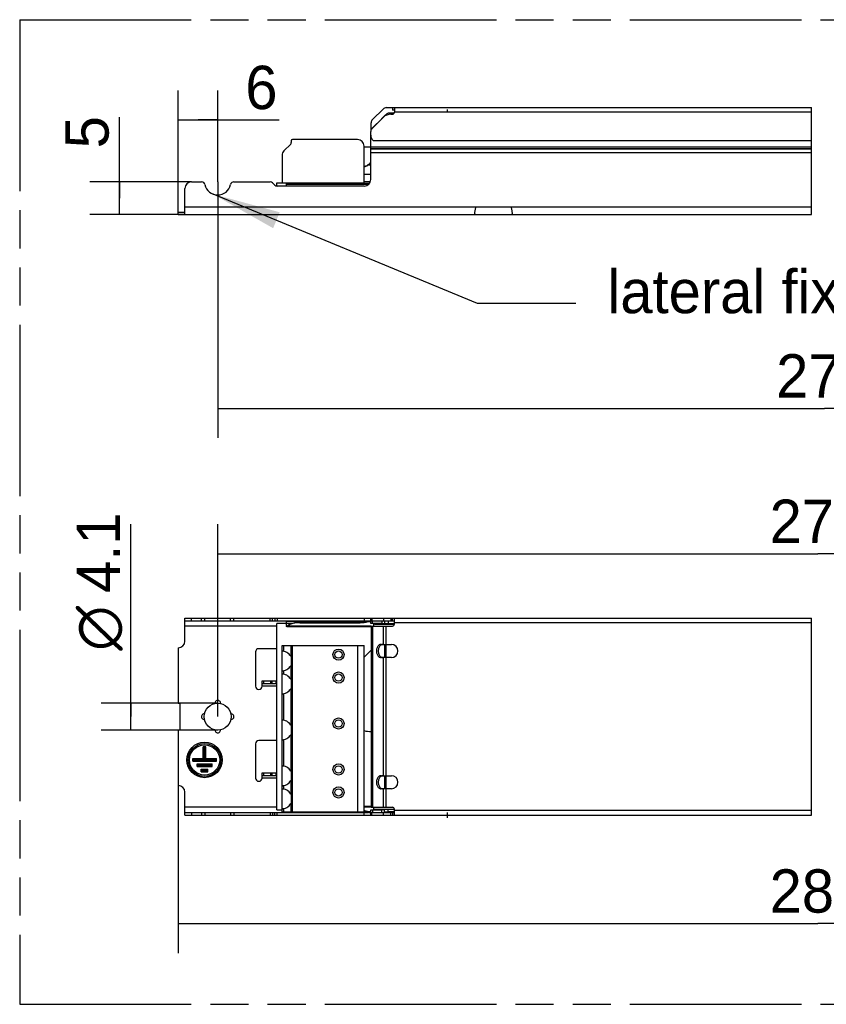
# Model space of a CAD drawing. Header units: millimetres. Extents: x 0 to 210, y 0 to 297.
# Tile 3 of 12: x 50 to 91, y 133 to 183. Entities that reach past the tile are written whole.
import ezdxf
from ezdxf.enums import TextEntityAlignment as Align

# ---------------------------------------------------------------- set-up
doc = ezdxf.new("R2010")
doc.units = ezdxf.units.MM
doc.header["$LTSCALE"] = 19.36
doc.linetypes.add('PHANTOM', pattern=[0.8, 0.45, -0.05, 0.1, -0.05, 0.1, -0.05])
doc.layers.get('0').update_dxf_attribs({"linetype": 'CONTINUOUS'})
for name, color, linetype in [('DEFAULT_3', 7, 'PHANTOM'), ('Z_DIM_2D', 7, 'CONTINUOUS'), ('Z_NOTICE', 7, 'CONTINUOUS')]:
    doc.layers.add(name, color=color, linetype=linetype)
doc.styles.get("Standard").update_dxf_attribs({"font": 'txt', "width": 0.7})
doc.styles.add('TEXTSTYLE_3', font='tridonic-metric-print-light.otf')
doc.styles.add('TEXTSTYLE_4', font='gdt', dxfattribs={"width": 0.7})
doc.dimstyles.new('DIMSTYLE_1', dxfattribs={"dimtxt": 2.2, "dimasz": 3.5, "dimexe": 1.5, "dimexo": 0, "dimgap": 0.55, "dimtad": 1, "dimdec": 4, "dimlfac": 3, "dimdsep": 46, "dimtxsty": 'TEXTSTYLE_3', "dimblk": '_FILLED', "dimblk1": '_FILLED', "dimblk2": '_FILLED', "dimcen": 0.09, "dimclrt": 5, "dimadec": 4, "dimazin": 2, "dimtp": 0.1, "dimtm": 0.1, "dimtfac": 1, "dimtdec": 4, "dimtofl": 0, "dimtmove": 0, "dimatfit": 3, "dimldrblk": '_FILLED', "dimfxl": 0, "dimtolj": 1, "dimarcsym": 0})
doc.dimstyles.new('DIMSTYLE_2', dxfattribs={"dimtxt": 2.2, "dimasz": 3.5, "dimexe": 1.5, "dimexo": 0, "dimgap": 0.55, "dimtad": 1, "dimdec": 4, "dimlfac": 3, "dimdsep": 46, "dimtxsty": 'TEXTSTYLE_3', "dimblk": '_FILLED', "dimblk1": '_FILLED', "dimblk2": '_FILLED', "dimcen": 0.09, "dimclrt": 5, "dimadec": 4, "dimazin": 2, "dimtp": 0.5, "dimtm": 0.5, "dimtfac": 1, "dimtdec": 4, "dimtofl": 0, "dimtmove": 0, "dimatfit": 3, "dimldrblk": '_FILLED', "dimfxl": 0, "dimtolj": 1, "dimarcsym": 0})
doc.dimstyles.get("Standard").update_dxf_attribs({"dimtxt": 3.5, "dimasz": 3.5, "dimexe": 1.5, "dimexo": 0, "dimtad": 1, "dimdec": 4, "dimdsep": 46, "dimtxsty": 'Standard', "dimblk": '_FILLED', "dimblk1": '_FILLED', "dimblk2": '_FILLED', "dimcen": 0.09, "dimclrt": 5, "dimadec": 4, "dimazin": 2, "dimtol": 1, "dimtp": 0.0001, "dimtm": 0.0001, "dimtfac": 1, "dimtdec": 4, "dimtofl": 0, "dimtmove": 0, "dimatfit": 3, "dimldrblk": '_FILLED', "dimfxl": 0, "dimtolj": 1, "dimarcsym": 0})

# ---------------------------------------------------------------- blocks, each defined once
blk = doc.blocks.new('*D2')
at = {"layer": 'Z_DIM_2D', "color": 2, "linetype": 'Continuous', "transparency": 16777216}
for p, q in [((55.769, 147.289), (55.769, 157.059)), ((60.18, 147.972), (54.269, 147.972)), ((55.769, 147.972), (55.769, 147.289)), ((55.769, 146.606), (55.769, 147.289)), ((60.18, 146.606), (54.269, 146.606))]:
    blk.add_line(p, q, dxfattribs=at)
at = {"layer": 'Z_DIM_2D', "color": 5, "linetype": 'Continuous', "transparency": 16777216}
for s, style, p in [('4.1', 'TEXTSTYLE_3', (55.219, 153.568)), ('n', 'TEXTSTYLE_4', (55.219, 150.634))]:
    blk.add_text(s, height=2.2, rotation=90, dxfattribs=dict(at, style=style)).set_placement(p)
blk = doc.blocks.new('_FILLED')
at = {"color": 0, "linetype": 'ByBlock'}
blk.add_solid([(0, 0), (-1, 0.125), (-1, -0.125)], dxfattribs=at)
blk = doc.blocks.new('_NONE')
blk = doc.blocks.new('*D3')
at = {"layer": 'Z_DIM_2D', "color": 2, "linetype": 'Continuous', "transparency": 16777216}
for p, q in [((60.18, 156.109), (60.18, 157.059)), ((121.121, 156.109), (121.121, 157.059)), ((60.18, 147.289), (60.18, 156.109)), ((121.121, 147.289), (121.121, 156.109)), ((60.18, 155.559), (90.651, 155.559)), ((121.121, 155.559), (90.651, 155.559))]:
    blk.add_line(p, q, dxfattribs=at)
at = {"layer": 'Z_DIM_2D', "color": 5, "linetype": 'Continuous', "transparency": 16777216, "style": 'TEXTSTYLE_3'}
blk.add_text('270', height=2.2, dxfattribs=at).set_placement((90.651, 156.109), align=Align.CENTER)
blk = doc.blocks.new('*D4')
at = {"layer": 'Z_DIM_2D', "color": 2, "linetype": 'Continuous', "transparency": 16777216}
for p, q in [((58.18, 143.789), (58.18, 135.284)), ((123.121, 143.789), (123.121, 135.284)), ((58.18, 136.784), (90.651, 136.784)), ((123.121, 136.784), (90.651, 136.784))]:
    blk.add_line(p, q, dxfattribs=at)
at = {"layer": 'Z_DIM_2D', "color": 5, "linetype": 'Continuous', "transparency": 16777216, "style": 'TEXTSTYLE_3'}
blk.add_text('280', height=2.2, dxfattribs=at).set_placement((90.651, 137.334), align=Align.CENTER)
blk = doc.blocks.new('*D5')
at = {"layer": 'Z_DIM_2D', "color": 2, "linetype": 'Continuous', "transparency": 16777216}
for p, q in [((55.193, 173.613), (55.193, 177.725)), ((58.847, 174.446), (53.693, 174.446)), ((55.193, 174.446), (55.193, 173.613)), ((55.193, 172.779), (55.193, 173.613)), ((58.513, 172.779), (53.693, 172.779))]:
    blk.add_line(p, q, dxfattribs=at)
at = {"layer": 'Z_DIM_2D', "color": 5, "linetype": 'Continuous', "transparency": 16777216, "style": 'TEXTSTYLE_3'}
blk.add_text('5', height=2.2, rotation=90, dxfattribs=at).set_placement((54.643, 176.147))
blk = doc.blocks.new('*D6')
at = {"layer": 'Z_DIM_2D', "color": 2, "linetype": 'Continuous', "transparency": 16777216}
for p, q in [((58.18, 172.913), (58.18, 179.09)), ((60.18, 174.446), (60.18, 179.09)), ((58.18, 177.59), (59.18, 177.59)), ((60.18, 177.59), (59.18, 177.59)), ((59.18, 177.59), (63.304, 177.59))]:
    blk.add_line(p, q, dxfattribs=at)
at = {"layer": 'Z_DIM_2D', "color": 5, "linetype": 'Continuous', "transparency": 16777216, "style": 'TEXTSTYLE_3'}
blk.add_text('6', height=2.2, dxfattribs=at).set_placement((61.582, 178.14))
blk = doc.blocks.new('*D11')
at = {"layer": 'Z_DIM_2D', "color": 2, "linetype": 'Continuous', "transparency": 16777216}
for p, q in [((60.18, 174.446), (60.18, 161.443)), ((121.788, 174.446), (121.788, 161.443)), ((60.18, 162.943), (90.984, 162.943)), ((121.788, 162.943), (90.984, 162.943))]:
    blk.add_line(p, q, dxfattribs=at)
at = {"layer": 'Z_DIM_2D', "color": 5, "linetype": 'Continuous', "transparency": 16777216, "style": 'TEXTSTYLE_3'}
blk.add_text('270', height=2.2, dxfattribs=at).set_placement((90.984, 163.493), align=Align.CENTER)

msp = doc.modelspace()

# ---------------------------------------------------------------- linework, layer by layer
at = {"color": 7, "linetype": 'Continuous'}
for p, q in [((68.037479, 177.608706), (68.573186, 178.144412)), ((68.738178, 178.212754), (90.322945, 178.212754)), ((69.146756, 178.079421), (69.046756, 178.079421)), ((69.146756, 178.212754), (69.146756, 177.979421)), ((71.846756, 177.979421), (71.846756, 178.112754)), ((68.005335, 177.138), (68.590547, 177.723211)), ((68.505651, 177.647543), (68.044388, 177.18628)), ((68.505651, 177.647543), (68.520465, 177.670784)), ((68.520465, 177.670784), (68.651494, 177.801315)), ((69.13302, 177.929421), (68.832306, 177.929421)), ((68.96767, 177.879421), (69.046756, 177.879421)), ((67.969138, 177.087609), (67.969138, 177.443714)), ((63.913423, 176.529421), (63.913423, 176.437509)), ((67.28009, 176.596088), (63.98009, 176.596088)), ((67.946756, 174.562754), (67.946756, 176.996578)), ((68.08009, 176.546088), (90.322945, 176.546088)), ((63.884134, 176.366798), (63.544388, 176.027052)), ((67.613423, 174.396088), (67.613423, 176.262754)), ((67.946756, 176.212797), (67.613423, 176.212797)), ((63.446756, 175.79135), (63.446756, 174.396088)), ((67.647727, 175.207646), (67.613423, 175.196628)), ((67.806054, 175.301329), (67.77625, 175.282408)), ((67.806054, 175.28657), (67.806054, 175.301329)), ((67.810978, 175.291266), (67.806054, 175.28657)), ((58.513423, 172.779421), (58.513423, 174.112754)), ((58.846756, 174.446088), (59.363593, 174.446088)), ((60.996586, 174.446088), (62.844388, 174.446088)), ((63.081274, 174.278236), (62.962239, 174.397272)), ((63.18009, 174.229421), (63.18009, 174.396088)), ((63.18009, 174.396088), (67.613423, 174.396088)), ((67.613423, 174.229421), (63.199125, 174.229421)), ((63.68009, 174.229421), (63.68009, 174.396088)), ((58.18009, 172.779421), (58.18009, 172.912754)), ((58.18009, 172.912754), (58.513423, 172.912754)), ((58.18009, 172.779421), (90.322945, 172.779421)), ((58.513423, 151.122183), (58.513423, 152.288849)), ((58.513423, 152.288849), (90.322945, 152.288849)), ((58.513423, 152.155516), (67.806054, 152.155516)), ((63.18009, 142.555516), (63.18009, 152.022183)), ((63.68009, 152.022183), (63.18009, 152.022183)), ((63.68009, 151.915198), (63.68009, 152.155516)), ((64.346756, 152.059665), (64.283435, 152.058321)), ((64.346756, 152.089553), (67.405939, 152.089553)), ((64.346756, 152.059665), (67.405939, 152.059665)), ((67.405939, 152.059665), (67.459804, 152.060638)), ((67.761762, 152.10523), (67.806054, 152.118737)), ((67.806054, 152.148625), (67.806054, 152.118737)), ((67.829626, 152.122087), (67.834045, 152.122183)), ((67.834045, 152.155516), (67.834045, 152.122183)), ((67.834045, 152.155516), (69.146756, 152.155516)), ((67.834045, 152.122183), (67.946756, 152.122183)), ((67.946756, 152.022183), (67.946756, 152.288849)), ((68.520465, 152.022183), (67.946756, 152.022183)), ((68.102471, 151.888849), (68.102471, 152.022183)), ((68.505651, 152.155516), (68.505651, 152.022183)), ((68.517996, 152.154811), (68.520465, 152.154501)), ((68.520465, 152.154501), (68.520465, 152.021675)), ((68.520465, 152.154501), (68.651494, 152.143081)), ((68.520465, 152.021675), (68.651494, 152.010256)), ((68.832306, 152.131874), (68.832306, 151.999048)), ((69.146756, 152.131874), (68.832306, 152.131874)), ((69.146756, 151.988849), (69.146756, 152.288849)), ((63.688346, 151.889124), (63.69413, 151.887629)), ((63.694928, 151.854319), (63.69413, 151.854295)), ((67.969138, 151.854295), (63.694135, 151.854295)), ((63.726919, 151.905432), (63.742038, 151.918636)), ((63.771438, 151.913608), (63.742038, 151.888748)), ((63.805674, 151.936926), (63.771438, 151.913608)), ((67.969138, 151.888849), (67.969138, 142.688849)), ((67.969138, 151.888849), (69.046756, 151.888849)), ((68.148667, 151.990916), (68.154126, 151.988849)), ((68.154126, 151.988849), (69.113798, 151.988849)), ((69.146756, 151.999048), (68.832306, 151.999048)), ((58.18009, 150.788849), (58.18009, 147.972183)), ((62.096756, 150.572183), (62.096756, 148.838849)), ((63.18009, 150.738849), (62.263423, 150.738849)), ((63.446756, 142.438849), (63.446756, 150.905516)), ((63.446756, 150.905516), (67.613423, 150.905516)), ((63.913423, 150.905516), (63.913423, 142.438849)), ((67.613423, 142.438849), (67.613423, 150.905516)), ((67.613423, 150.311354), (67.969138, 150.667069)), ((68.473186, 150.955516), (68.996756, 150.955516)), ((68.538854, 150.953024), (68.51106, 150.94583)), ((68.996756, 150.288849), (68.473186, 150.288849)), ((68.51106, 150.298536), (68.538854, 150.291341)), ((62.43009, 148.838849), (62.43009, 149.105516)), ((62.43009, 149.105516), (63.18009, 149.105516)), ((63.13009, 149.105516), (63.13009, 148.972183)), ((62.43009, 148.972183), (63.18009, 148.972183)), ((58.18009, 147.972183), (58.213423, 147.972183)), ((58.28009, 146.672183), (58.28009, 147.905516)), ((60.322703, 147.979225), (60.322123, 147.957259)), ((59.489715, 147.431462), (59.51168, 147.430882)), ((60.870465, 147.146237), (60.848499, 147.146817)), ((58.18009, 146.605516), (58.18009, 143.788849)), ((58.18009, 146.605516), (58.213423, 146.605516)), ((60.037477, 146.598474), (60.038057, 146.62044)), ((63.18009, 146.072183), (62.263423, 146.072183)), ((59.446756, 145.155516), (59.446756, 145.755516)), ((59.58009, 145.755516), (59.446756, 145.755516)), ((59.513423, 145.088849), (59.513423, 145.755516)), ((59.58009, 145.155516), (59.58009, 145.755516)), ((62.096756, 145.905516), (62.096756, 144.172183)), ((58.913423, 145.022183), (58.913423, 145.155516)), ((58.913423, 145.155516), (59.446756, 145.155516)), ((58.913423, 145.088849), (60.113423, 145.088849)), ((58.913423, 145.022183), (60.113423, 145.022183)), ((59.513423, 145.088849), (59.446756, 145.155516)), ((59.58009, 145.155516), (59.513423, 145.088849)), ((59.58009, 145.155516), (60.113423, 145.155516)), ((60.113423, 145.022183), (60.113423, 145.155516)), ((59.13009, 144.755516), (59.13009, 144.888849)), ((59.13009, 144.888849), (59.896756, 144.888849)), ((59.13009, 144.822183), (59.896756, 144.822183)), ((59.13009, 144.755516), (59.896756, 144.755516)), ((59.346756, 144.488849), (59.346756, 144.622183)), ((59.346756, 144.622183), (59.68009, 144.622183)), ((59.346756, 144.555516), (59.68009, 144.555516)), ((59.68009, 144.488849), (59.68009, 144.622183)), ((59.896756, 144.755516), (59.896756, 144.888849)), ((59.346756, 144.488849), (59.68009, 144.488849)), ((62.43009, 144.172183), (62.43009, 144.438849)), ((62.43009, 144.438849), (63.18009, 144.438849)), ((62.43009, 144.305516), (63.18009, 144.305516)), ((63.13009, 144.438849), (63.13009, 144.305516)), ((68.473186, 144.288849), (68.996756, 144.288849)), ((68.538854, 144.286358), (68.51106, 144.279163)), ((68.996756, 143.622183), (68.473186, 143.622183)), ((68.51106, 143.631869), (68.538854, 143.624675)), ((58.513423, 142.288849), (58.513423, 143.455516)), ((63.18009, 142.555516), (63.446756, 142.555516)), ((67.969138, 142.723404), (67.613423, 142.723404)), ((67.647727, 142.497934), (67.613423, 142.503375)), ((67.946756, 142.555516), (68.520465, 142.555516)), ((67.946756, 142.288849), (67.946756, 142.555516)), ((67.969138, 142.688849), (69.046756, 142.688849)), ((68.102471, 142.555516), (68.102471, 142.688849)), ((68.150992, 142.586507), (68.157207, 142.588849)), ((68.157207, 142.588849), (69.146756, 142.588849)), ((68.505651, 142.422183), (68.505651, 142.555516)), ((68.520465, 142.556024), (68.651494, 142.567443)), ((68.520465, 142.423198), (68.520465, 142.556024)), ((69.146756, 142.578651), (68.832306, 142.578651)), ((68.832306, 142.445825), (68.832306, 142.578651)), ((69.146756, 142.288849), (69.146756, 142.588849)), ((58.513423, 142.422183), (67.806054, 142.422183)), ((58.513423, 142.288849), (90.322945, 142.288849)), ((67.613423, 142.438849), (63.446756, 142.438849)), ((63.68009, 142.438849), (63.68009, 142.423111)), ((67.647727, 142.468046), (67.613423, 142.473487)), ((67.806054, 142.429073), (67.77625, 142.438416)), ((67.810967, 142.457915), (67.806054, 142.458961)), ((67.806054, 142.429073), (67.806054, 142.458961)), ((67.810978, 142.426976), (67.806054, 142.429073)), ((67.946756, 142.455516), (67.834045, 142.455516)), ((67.834045, 142.422183), (67.834045, 142.455516)), ((67.834045, 142.422183), (69.146756, 142.422183)), ((68.517996, 142.422888), (68.520465, 142.423198)), ((68.520465, 142.423198), (68.651494, 142.434617)), ((69.146756, 142.445825), (68.832306, 142.445825)), ((71.846756, 142.155516), (71.846756, 142.422183))]:
    msp.add_line(p, q, dxfattribs=at)
at = {"color": 9, "linetype": 'Continuous'}
for p, q in [((69.046756, 178.212754), (69.046756, 178.079421)), ((68.514879, 177.647543), (68.505651, 177.647543)), ((68.53812, 177.670784), (68.520465, 177.670784)), ((90.322945, 177.979421), (69.146756, 177.979421)), ((90.322945, 176.212754), (67.946756, 176.212754)), ((90.322945, 176.118473), (67.946756, 176.118473)), ((90.322945, 176.102297), (67.946756, 176.102297)), ((90.322945, 175.913735), (67.946756, 175.913735)), ((67.946756, 175.286618), (67.806054, 175.28657)), ((67.946756, 175.316088), (67.834045, 175.316088)), ((67.946756, 174.820816), (67.613423, 174.820816)), ((67.883389, 174.368125), (63.68009, 174.368125)), ((67.833902, 174.312754), (63.68009, 174.312754)), ((67.922305, 174.438821), (67.613423, 174.438821)), ((58.513423, 173.179421), (90.322945, 173.179421)), ((58.846756, 152.155516), (58.846756, 152.288849)), ((59.363593, 152.155516), (59.363593, 152.288849)), ((59.526893, 152.155516), (59.526893, 152.288849)), ((60.833287, 152.155516), (60.833287, 152.288849)), ((60.996586, 152.155516), (60.996586, 152.288849)), ((62.844388, 152.155516), (62.844388, 152.288849)), ((62.962239, 152.155516), (62.962239, 152.288849)), ((63.081274, 152.288849), (63.081274, 152.155516)), ((63.199125, 152.288849), (63.199125, 152.155516)), ((67.725971, 152.125978), (63.68009, 152.125978)), ((63.919463, 152.020549), (63.68009, 152.020549)), ((64.346756, 152.059665), (64.346756, 152.089553)), ((67.405939, 152.089553), (67.405939, 152.059665)), ((67.613423, 152.288849), (67.613423, 152.155516)), ((67.946756, 152.118737), (67.806054, 152.118737)), ((68.005335, 152.288849), (68.005335, 152.155516)), ((68.044388, 152.022183), (68.044388, 152.155516)), ((68.154126, 152.022183), (68.154126, 151.988849)), ((68.317857, 151.988849), (68.317857, 152.022183)), ((68.590547, 152.288849), (68.590547, 152.155516)), ((68.651494, 152.143081), (68.651494, 152.010256)), ((68.96767, 152.288849), (68.96767, 152.155516)), ((69.046756, 152.155516), (69.046756, 152.288849)), ((90.322945, 152.055516), (69.146756, 152.055516)), ((63.18009, 151.888849), (58.513423, 151.888849)), ((63.742038, 151.888748), (63.742038, 151.918636)), ((67.969138, 151.888822), (63.742038, 151.888748)), ((68.037479, 151.888849), (68.037479, 142.688849)), ((68.573186, 151.888849), (68.573186, 150.955516)), ((68.738178, 142.688849), (68.738178, 151.888849)), ((68.974396, 151.988849), (68.974396, 151.999048)), ((69.013421, 151.999048), (69.013421, 151.988849)), ((69.113798, 151.999048), (69.113798, 151.988849)), ((63.544388, 150.604225), (63.544388, 150.905516)), ((63.884134, 150.905516), (63.884134, 150.356132)), ((63.98009, 142.438849), (63.98009, 150.905516)), ((67.28009, 150.905516), (67.28009, 142.438849)), ((68.667467, 150.288849), (68.667467, 150.955516)), ((68.573186, 150.288849), (68.573186, 144.288849)), ((63.544388, 149.437558), (63.544388, 149.623474)), ((63.884134, 149.871566), (63.884134, 149.189466)), ((62.496756, 149.105516), (62.496756, 148.972183)), ((62.862236, 149.105516), (62.862236, 148.972183)), ((62.922657, 149.105516), (62.922657, 148.972183)), ((63.18009, 148.838849), (62.43009, 148.838849)), ((63.884134, 148.7049), (63.884134, 146.856132)), ((63.544388, 147.104225), (63.544388, 148.456807)), ((63.544388, 144.770892), (63.544388, 146.123474)), ((63.884134, 146.371566), (63.884134, 144.522799)), ((63.18009, 144.172183), (62.43009, 144.172183)), ((62.496756, 144.438849), (62.496756, 144.305516)), ((62.862236, 144.438849), (62.862236, 144.305516)), ((62.922657, 144.438849), (62.922657, 144.305516)), ((63.884134, 144.038233), (63.884134, 143.356132)), ((68.667467, 143.622183), (68.667467, 144.288849)), ((63.544388, 143.604225), (63.544388, 143.790141)), ((68.573186, 143.622183), (68.573186, 142.688849)), ((63.18009, 142.688849), (58.513423, 142.688849)), ((63.544388, 142.438849), (63.544388, 142.623474)), ((63.884134, 142.871566), (63.884134, 142.438849)), ((67.969138, 142.688895), (67.613423, 142.68895)), ((68.044388, 142.555516), (68.044388, 142.422183)), ((68.157207, 142.555516), (68.157207, 142.588849)), ((68.306037, 142.588849), (68.306037, 142.555516)), ((68.651494, 142.434617), (68.651494, 142.567443)), ((68.962575, 142.588849), (68.962575, 142.578651)), ((90.322945, 142.522183), (69.146756, 142.522183)), ((58.846756, 142.422183), (58.846756, 142.288849)), ((59.363593, 142.422183), (59.363593, 142.288849)), ((59.526893, 142.422183), (59.526893, 142.288849)), ((60.833287, 142.422183), (60.833287, 142.288849)), ((60.996586, 142.422183), (60.996586, 142.288849)), ((62.844388, 142.422183), (62.844388, 142.288849)), ((62.962239, 142.422183), (62.962239, 142.288849)), ((63.081274, 142.288849), (63.081274, 142.422183)), ((63.199125, 142.288849), (63.199125, 142.422183)), ((67.72627, 142.451721), (67.613423, 142.451721)), ((67.613423, 142.288849), (67.613423, 142.422183)), ((67.946756, 142.458961), (67.806054, 142.458961)), ((68.005335, 142.288849), (68.005335, 142.422183)), ((68.590547, 142.288849), (68.590547, 142.422183)), ((68.96767, 142.288849), (68.96767, 142.422183)), ((69.046756, 142.422183), (69.046756, 142.288849))]:
    msp.add_line(p, q, dxfattribs=at)
at = {"color": 2, "linetype": 'Continuous'}
for p, q in [((90.322945, 172.779421), (90.322945, 178.212754)), ((90.322945, 142.288849), (90.322945, 152.288849))]:
    msp.add_line(p, q, dxfattribs=at)
at = {"color": 7, "linetype": 'Continuous'}
for points in [[(68.832306, 177.929421), (68.799288, 177.912339), (68.767373, 177.893513), (68.736514, 177.872912), (68.706852, 177.850634), (68.678528, 177.826779), (68.651494, 177.801315)], [(67.77625, 175.282408), (67.745503, 175.26505), (67.713789, 175.249246), (67.681174, 175.235021), (67.647727, 175.222405), (67.613423, 175.211387)], [(67.745503, 175.250292), (67.713789, 175.234487), (67.681174, 175.220263), (67.647727, 175.207646)], [(67.806054, 175.28657), (67.77625, 175.26765), (67.745503, 175.250292)], [(67.834045, 175.316088), (67.829626, 175.313563), (67.825108, 175.311044), (67.820494, 175.308544), (67.81578, 175.306081), (67.810967, 175.303671), (67.806054, 175.301329)], [(67.834045, 175.316088), (67.829633, 175.311047), (67.825121, 175.306015), (67.820511, 175.301019), (67.815798, 175.296092), (67.810978, 175.291266)], [(63.742038, 151.918636), (63.771438, 151.943496), (63.805674, 151.966814), (63.844933, 151.988685), (63.888658, 152.008828), (63.936516, 152.027037), (63.988025, 152.043176), (64.042771, 152.057071), (64.100223, 152.068628), (64.159899, 152.077712), (64.221239, 152.084274), (64.283435, 152.088209), (64.346756, 152.089553)], [(64.283435, 152.058321), (64.221239, 152.054386), (64.159899, 152.047824), (64.100223, 152.03874), (64.042771, 152.027183), (63.988025, 152.013288), (63.936516, 151.997149), (63.888658, 151.97894), (63.844933, 151.958797), (63.805674, 151.936926)], [(67.405939, 152.089553), (67.459804, 152.090526), (67.512921, 152.093378), (67.565443, 152.098129), (67.616912, 152.104723), (67.667032, 152.113137), (67.715475, 152.123298), (67.761762, 152.135118), (67.806054, 152.148625)], [(67.459804, 152.060638), (67.512921, 152.06349), (67.565443, 152.068241), (67.616912, 152.074835), (67.667032, 152.083249), (67.715475, 152.09341), (67.761762, 152.10523)], [(67.806054, 152.148625), (67.810978, 152.150723), (67.815798, 152.152447), (67.820511, 152.153791), (67.825121, 152.154751), (67.829633, 152.155325), (67.834045, 152.155516)], [(67.806054, 152.118737), (67.810967, 152.119784), (67.815781, 152.120645), (67.820494, 152.121318), (67.825109, 152.121799), (67.829626, 152.122087)], [(68.132022, 152.022183), (68.132297, 152.021293), (68.137753, 152.007263), (68.143209, 151.997084), (68.148667, 151.990916)], [(68.505651, 152.155516), (68.50812, 152.155488), (68.510589, 152.155403), (68.513058, 152.155262), (68.515527, 152.155065), (68.517996, 152.154811)], [(68.505651, 152.022183), (68.50812, 152.022169), (68.510589, 152.022126), (68.513058, 152.022056), (68.515527, 152.021957), (68.517996, 152.02183), (68.520465, 152.021675)], [(68.832306, 152.131874), (68.799288, 152.133368), (68.767373, 152.135015), (68.736514, 152.136818), (68.706852, 152.138767), (68.678528, 152.140854), (68.651494, 152.143081)], [(68.832306, 151.999048), (68.799288, 152.000542), (68.767373, 152.002189), (68.736514, 152.003992), (68.706852, 152.005941), (68.678528, 152.008028), (68.651494, 152.010256)], [(63.68009, 151.915198), (63.680989, 151.902991), (63.683753, 151.894261), (63.688346, 151.889124)], [(63.69413, 151.854295), (63.688381, 151.855934), (63.683769, 151.861631), (63.680994, 151.871338), (63.68009, 151.884927)], [(63.69413, 151.887629), (63.703391, 151.889876), (63.714019, 151.895817), (63.726919, 151.905432)], [(63.742038, 151.888748), (63.726964, 151.874121), (63.714087, 151.863443), (63.703458, 151.856824), (63.694928, 151.854319)], [(69.113798, 151.988849), (69.123088, 151.98877), (69.131677, 151.988514), (69.139567, 151.98805), (69.146756, 151.987346)], [(63.4767, 150.613849), (63.467509, 150.613351), (63.46, 150.611816), (63.454175, 150.60918), (63.450027, 150.605408), (63.447554, 150.600494), (63.446756, 150.594408)], [(63.544388, 150.604225), (63.530309, 150.606976), (63.517345, 150.609333), (63.505494, 150.611253), (63.494764, 150.612674), (63.485166, 150.61355), (63.476696, 150.613849)], [(63.884134, 150.356132), (63.846572, 150.414526), (63.800817, 150.4669), (63.746335, 150.514002), (63.684725, 150.553587), (63.617587, 150.583412), (63.544388, 150.604225)], [(68.473186, 150.955516), (68.442164, 150.95258), (68.412182, 150.944158), (68.382997, 150.930109), (68.355335, 150.910858), (68.329716, 150.886605), (68.30652, 150.857885), (68.286212, 150.825081), (68.269062, 150.788849), (68.25545, 150.74973), (68.245515, 150.708456), (68.239526, 150.665687), (68.237484, 150.622183), (68.239526, 150.578679), (68.245515, 150.53591), (68.25545, 150.494636), (68.269062, 150.455516), (68.286212, 150.419285), (68.30652, 150.386481), (68.329716, 150.357761), (68.355335, 150.333508), (68.382997, 150.314257), (68.412182, 150.300208), (68.442164, 150.291786), (68.473186, 150.288849)], [(68.51106, 150.94583), (68.483893, 150.93383), (68.457931, 150.917335), (68.433584, 150.896489), (68.411168, 150.871686), (68.391056, 150.843206), (68.373488, 150.811538), (68.35878, 150.777078), (68.347082, 150.740384), (68.338632, 150.701948), (68.333483, 150.662362), (68.331784, 150.622183), (68.333483, 150.582004), (68.338632, 150.542417), (68.347082, 150.503981), (68.35878, 150.467287), (68.373488, 150.432828), (68.391056, 150.40116), (68.411168, 150.372679), (68.433584, 150.347877), (68.457931, 150.327031), (68.483893, 150.310536), (68.51106, 150.298536)], [(63.446756, 149.633291), (63.447553, 149.627207), (63.450026, 149.622292), (63.454177, 149.618518), (63.460006, 149.615881), (63.467513, 149.614347), (63.476699, 149.613849)], [(63.476699, 149.613849), (63.485166, 149.614149), (63.494759, 149.615025), (63.50548, 149.616444), (63.517326, 149.618363), (63.530295, 149.62072), (63.544388, 149.623474)], [(63.544388, 149.623474), (63.617395, 149.644199), (63.684423, 149.673949), (63.746011, 149.713451), (63.800543, 149.760525), (63.846404, 149.812987), (63.884134, 149.871566)], [(63.4767, 149.447183), (63.467509, 149.446684), (63.46, 149.44515), (63.454175, 149.442514), (63.450027, 149.438741), (63.447554, 149.433827), (63.446756, 149.427741)], [(63.544388, 149.437558), (63.530309, 149.440309), (63.517345, 149.442666), (63.505494, 149.444586), (63.494764, 149.446007), (63.485166, 149.446883), (63.476696, 149.447183)], [(63.884134, 149.189466), (63.846572, 149.24786), (63.800817, 149.300233), (63.746335, 149.347335), (63.684725, 149.386921), (63.617587, 149.416746), (63.544388, 149.437558)], [(63.544388, 148.456807), (63.617395, 148.477532), (63.684423, 148.507282), (63.746011, 148.546785), (63.800543, 148.593858), (63.846404, 148.646321), (63.884134, 148.7049)], [(63.446756, 148.466624), (63.447553, 148.46054), (63.450026, 148.455626), (63.454177, 148.451851), (63.460006, 148.449214), (63.467513, 148.447681), (63.476699, 148.447183)], [(63.476699, 148.447183), (63.485166, 148.447482), (63.494759, 148.448358), (63.50548, 148.449778), (63.517326, 148.451696), (63.530295, 148.454054), (63.544388, 148.456807)], [(63.4767, 147.113849), (63.467509, 147.113351), (63.46, 147.111816), (63.454175, 147.10918), (63.450027, 147.105408), (63.447554, 147.100494), (63.446756, 147.094408)], [(63.544388, 147.104225), (63.530309, 147.106976), (63.517345, 147.109333), (63.505494, 147.111253), (63.494764, 147.112674), (63.485166, 147.11355), (63.476696, 147.113849)], [(63.884134, 146.856132), (63.846572, 146.914526), (63.800817, 146.9669), (63.746335, 147.014002), (63.684725, 147.053587), (63.617587, 147.083412), (63.544388, 147.104225)], [(63.446756, 146.133291), (63.447553, 146.127207), (63.450026, 146.122292), (63.454177, 146.118518), (63.460006, 146.115881), (63.467513, 146.114347), (63.476699, 146.113849)], [(63.476699, 146.113849), (63.485166, 146.114149), (63.494759, 146.115025), (63.50548, 146.116444), (63.517326, 146.118363), (63.530295, 146.12072), (63.544388, 146.123474)], [(63.544388, 146.123474), (63.617395, 146.144199), (63.684423, 146.173949), (63.746011, 146.213451), (63.800543, 146.260525), (63.846404, 146.312987), (63.884134, 146.371566)], [(63.4767, 144.780516), (63.467509, 144.780018), (63.46, 144.778483), (63.454175, 144.775847), (63.450027, 144.772074), (63.447554, 144.76716), (63.446756, 144.761075)], [(63.544388, 144.770892), (63.530309, 144.773642), (63.517345, 144.776), (63.505494, 144.777919), (63.494764, 144.779341), (63.485166, 144.780216), (63.476696, 144.780516)], [(63.884134, 144.522799), (63.846572, 144.581193), (63.800817, 144.633567), (63.746335, 144.680668), (63.684725, 144.720254), (63.617587, 144.750079), (63.544388, 144.770892)], [(63.544388, 143.790141), (63.617395, 143.810865), (63.684423, 143.840615), (63.746011, 143.880118), (63.800543, 143.927191), (63.846404, 143.979654), (63.884134, 144.038233)], [(68.473186, 144.288849), (68.442164, 144.285913), (68.412182, 144.277491), (68.382997, 144.263442), (68.355335, 144.244191), (68.329716, 144.219938), (68.30652, 144.191218), (68.286212, 144.158414), (68.269062, 144.122183), (68.25545, 144.083063), (68.245515, 144.041789), (68.239526, 143.99902), (68.237484, 143.955516), (68.239526, 143.912012), (68.245515, 143.869243), (68.25545, 143.827969), (68.269062, 143.788849), (68.286212, 143.752618), (68.30652, 143.719814), (68.329716, 143.691094), (68.355335, 143.666841), (68.382997, 143.64759), (68.412182, 143.633541), (68.442164, 143.625119), (68.473186, 143.622183)], [(68.51106, 144.279163), (68.483893, 144.267163), (68.457931, 144.250668), (68.433584, 144.229822), (68.411168, 144.20502), (68.391056, 144.176539), (68.373488, 144.144871), (68.35878, 144.110412), (68.347082, 144.073718), (68.338632, 144.035282), (68.333483, 143.995695), (68.331784, 143.955516), (68.333483, 143.915337), (68.338632, 143.875751), (68.347082, 143.837315), (68.35878, 143.800621), (68.373488, 143.766161), (68.391056, 143.734493), (68.411168, 143.706013), (68.433584, 143.68121), (68.457931, 143.660364), (68.483893, 143.643869), (68.51106, 143.631869)], [(63.446756, 143.799958), (63.447553, 143.793874), (63.450026, 143.788959), (63.454177, 143.785184), (63.460006, 143.782548), (63.467513, 143.781014), (63.476699, 143.780516)], [(63.4767, 143.613849), (63.467509, 143.613351), (63.46, 143.611816), (63.454175, 143.60918), (63.450027, 143.605408), (63.447554, 143.600494), (63.446756, 143.594408)], [(63.544388, 143.604225), (63.530309, 143.606976), (63.517345, 143.609333), (63.505494, 143.611253), (63.494764, 143.612674), (63.485166, 143.61355), (63.476696, 143.613849)], [(63.476699, 143.780516), (63.485166, 143.780816), (63.494759, 143.781691), (63.50548, 143.783111), (63.517326, 143.785029), (63.530295, 143.787387), (63.544388, 143.790141)], [(63.884134, 143.356132), (63.846572, 143.414526), (63.800817, 143.4669), (63.746335, 143.514002), (63.684725, 143.553587), (63.617587, 143.583412), (63.544388, 143.604225)], [(63.446756, 142.633291), (63.447553, 142.627207), (63.450026, 142.622292), (63.454177, 142.618518), (63.460006, 142.615881), (63.467513, 142.614347), (63.476699, 142.613849)], [(63.476699, 142.613849), (63.485166, 142.614149), (63.494759, 142.615025), (63.50548, 142.616444), (63.517326, 142.618363), (63.530295, 142.62072), (63.544388, 142.623474)], [(63.544388, 142.623474), (63.617395, 142.644199), (63.684423, 142.673949), (63.746011, 142.713451), (63.800543, 142.760525), (63.846404, 142.812987), (63.884134, 142.871566)], [(68.133699, 142.555516), (68.138566, 142.567975), (68.144778, 142.579514), (68.150992, 142.586507)], [(68.505651, 142.555516), (68.50812, 142.55553), (68.510589, 142.555573), (68.513058, 142.555643), (68.515527, 142.555742), (68.517996, 142.555869), (68.520465, 142.556024)], [(68.832306, 142.578651), (68.799288, 142.577157), (68.767373, 142.57551), (68.736514, 142.573707), (68.706852, 142.571758), (68.678528, 142.569671), (68.651494, 142.567443)], [(67.745503, 142.476876), (67.713789, 142.48468), (67.681174, 142.491704), (67.647727, 142.497934)], [(67.77625, 142.438416), (67.745503, 142.446988), (67.713789, 142.454792), (67.681174, 142.461816), (67.647727, 142.468046)], [(67.806054, 142.458961), (67.77625, 142.468304), (67.745503, 142.476876)], [(67.834045, 142.455516), (67.829626, 142.455612), (67.825108, 142.4559), (67.820494, 142.456381), (67.81578, 142.457054), (67.810967, 142.457915)], [(67.834045, 142.422183), (67.829633, 142.422374), (67.825121, 142.422948), (67.820511, 142.423908), (67.815798, 142.425252), (67.810978, 142.426976)], [(68.505651, 142.422183), (68.50812, 142.422211), (68.510589, 142.422296), (68.513058, 142.422437), (68.515527, 142.422634), (68.517996, 142.422888)], [(68.832306, 142.445825), (68.799288, 142.444331), (68.767373, 142.442684), (68.736514, 142.440881), (68.706852, 142.438932), (68.678528, 142.436845), (68.651494, 142.434617)]]:
    msp.add_lwpolyline(points, dxfattribs=at)
at = {"color": 9, "linetype": 'Continuous'}
for points in [[(73.265178, 172.779421), (73.256529, 172.782007), (73.249462, 172.789637), (73.243963, 172.802048), (73.240073, 172.819022), (73.237832, 172.840349), (73.237228, 172.865819), (73.238262, 172.895284), (73.240934, 172.928343), (73.245272, 172.964521), (73.251197, 173.003524), (73.258649, 173.045023), (73.267595, 173.088518), (73.277974, 173.13351), (73.289805, 173.179421)], [(75.070375, 173.179421), (75.082206, 173.133512), (75.092584, 173.088522), (75.101529, 173.045028), (75.108982, 173.003529), (75.114907, 172.964526), (75.119245, 172.928348), (75.121918, 172.89529), (75.122952, 172.865824), (75.122348, 172.840353), (75.120107, 172.819024), (75.116216, 172.802049), (75.110717, 172.789637), (75.10365, 172.782007), (75.095002, 172.779421)]]:
    msp.add_lwpolyline(points, dxfattribs=at)
at = {"color": 7, "linetype": 'Continuous'}
for centre, radius in [((66.313423, 150.438849), 0.283333), ((66.313423, 150.438849), 0.183333), ((66.313423, 149.272183), 0.283333), ((66.313423, 149.272183), 0.183333), ((60.18009, 147.288849), 0.683333), ((66.313423, 146.938849), 0.283333), ((66.313423, 146.938849), 0.183333), ((59.513423, 145.088849), 0.9), ((59.513423, 145.088849), 0.833333), ((59.513423, 145.088849), 0.766667), ((66.313423, 144.605516), 0.283333), ((66.313423, 144.605516), 0.183333), ((66.313423, 143.438849), 0.283333), ((66.313423, 143.438849), 0.183333)]:
    msp.add_circle(centre, radius, dxfattribs=at)
for centre, radius, start, end in [((68.738178, 177.979421), 0.233333, 90, 135), ((68.202471, 177.443714), 0.233333, 135, 180), ((68.96767, 177.346088), 0.533333, 90, 135), ((69.046756, 177.979421), 0.1, 270, 360), ((68.146756, 176.996578), 0.2, 135, 180), ((68.28009, 176.950578), 0.333333, 135, 145.7004224), ((63.98009, 176.529421), 0.066667, 90, 180), ((67.28009, 176.262754), 0.333333, 0, 90), ((68.28009, 176.812754), 0.333333, 180.0000268, 233.1301024), ((63.78009, 175.79135), 0.333333, 135, 180), ((63.813423, 176.437509), 0.1, 315, 360), ((67.405939, 175.827135), 0.666667, 309.953014, 324.2159059), ((67.613423, 174.562754), 0.333333, 270, 360), ((58.846756, 174.112754), 0.333333, 90, 180), ((59.363593, 174.279421), 0.166667, 11.536959, 90), ((60.18009, 174.446088), 0.666667, 191.536959, 348.463041), ((60.996586, 174.279421), 0.166667, 90, 168.463041), ((62.844388, 174.279421), 0.166667, 45, 90), ((63.199125, 174.396088), 0.166667, 225, 270), ((69.046756, 151.988849), 0.1, 270, 360), ((58.18009, 151.122183), 0.333333, 270, 360), ((62.263423, 150.572183), 0.166667, 90, 180), ((68.996756, 150.622183), 0.333333, 270, 90), ((62.263423, 148.838849), 0.166667, 180, 360), ((60.18009, 147.972183), 0.142815, 2.8268214, 185.9982815), ((58.213423, 147.905516), 0.066667, 0, 90), ((59.496756, 147.288849), 0.142815, 92.8268214, 275.9982815), ((60.863423, 147.288849), 0.142815, 272.8268214, 95.9982815), ((58.213423, 146.672183), 0.066667, 270, 360), ((60.18009, 146.605516), 0.142815, 182.8268214, 5.9982815), ((67.904091, 147.537893), 1, 253.1020481, 273.7295237), ((62.263423, 145.905516), 0.166667, 90, 180), ((62.263423, 144.172183), 0.166667, 180, 360), ((68.996756, 143.955516), 0.333333, 270, 90), ((58.18009, 143.455516), 0.333333, 0, 90), ((69.046756, 142.588849), 0.1, 0, 90)]:
    msp.add_arc(centre, radius, start, end, dxfattribs=at)
at = {"layer": 'DEFAULT_3', "color": 7, "linetype": 'PHANTOM'}
for p, q in [((50.128636, 182.68), (50.128636, 132.68)), ((50.128636, 182.68), (150.128636, 182.68)), ((50.128636, 132.68), (150.128636, 132.68))]:
    msp.add_line(p, q, dxfattribs=at)

# ---------------------------------------------------------------- texts
at = {"layer": 'Z_NOTICE', "color": 5, "linetype": 'Continuous', "style": 'TEXTSTYLE_3'}
msp.add_text('lateral fixing points', height=2.2, dxfattribs=at).set_placement((104.329274, 167.775591), align=Align.RIGHT)

# ---------------------------------------------------------------- dimensions: what is measured, and where the dimension line sits
at = {"layer": 'Z_DIM_2D', "color": 2, "linetype": 'Continuous'}
dim = msp.add_linear_dim(base=(60.18009, 177.590293), p1=(58.18009, 172.912754), p2=(60.18009, 174.446088), dimstyle='DIMSTYLE_1', override={"dimblk1": 'NONE', "dimblk2": 'NONE', "dimsah": 1}, dxfattribs=at)
dim.commit()
dim.dimension.update_dxf_attribs({"geometry": '*D6', "text_midpoint": (62.448025, 177.590293), "dimtype": 160})
dim = msp.add_linear_dim(base=(55.193322, 174.446088), p1=(58.513423, 172.779421), p2=(58.846756, 174.446088), angle=90, dimstyle='DIMSTYLE_1', override={"dimblk1": 'NONE', "dimblk2": 'NONE', "dimsah": 1}, dxfattribs=at)
dim.commit()
dim.dimension.update_dxf_attribs({"geometry": '*D5', "text_midpoint": (55.193322, 176.926332), "dimtype": 160})
for base, p1, p2, text, picture, middle in [((121.787987, 162.942914), (60.18009, 174.446088), (121.787987, 174.446088), '270', '*D11', (90.940394, 162.942914)), ((121.121321, 155.558875), (60.18009, 147.288849), (121.121321, 147.288849), '270', '*D3', (90.607064, 155.558875)), ((123.121321, 136.783565), (58.18009, 143.788849), (123.121321, 143.788849), '280', '*D4', (90.60766, 136.783565))]:
    dim = msp.add_linear_dim(base=base, p1=p1, p2=p2, text=text, dimstyle='DIMSTYLE_2', override={"dimblk1": 'NONE', "dimblk2": 'NONE', "dimsah": 1}, dxfattribs=at)
    dim.commit()
    dim.dimension.update_dxf_attribs({"geometry": picture, "text_midpoint": middle, "dimtype": 160})
dim = msp.add_linear_dim(base=(55.769377, 146.605516), p1=(60.18009, 147.972183), p2=(60.18009, 146.605516), angle=270, text='%%c<>', dimstyle='DIMSTYLE_1', override={"dimblk1": 'NONE', "dimblk2": 'NONE', "dimsah": 1}, dxfattribs=at)
dim.commit()
dim.dimension.update_dxf_attribs({"geometry": '*D2', "text_midpoint": (55.769377, 153.846649), "dimtype": 160})

# ---------------------------------------------------------------- leaders
at = {"layer": 'Z_NOTICE', "color": 2, "linetype": 'Continuous'}
msp.add_leader([(59.925897, 173.829784), (73.354001, 168.291311), (78.354001, 168.291311)], dimstyle='Standard', override={"dimtad": 0}, dxfattribs=at)

doc.saveas('drawing.dxf')
